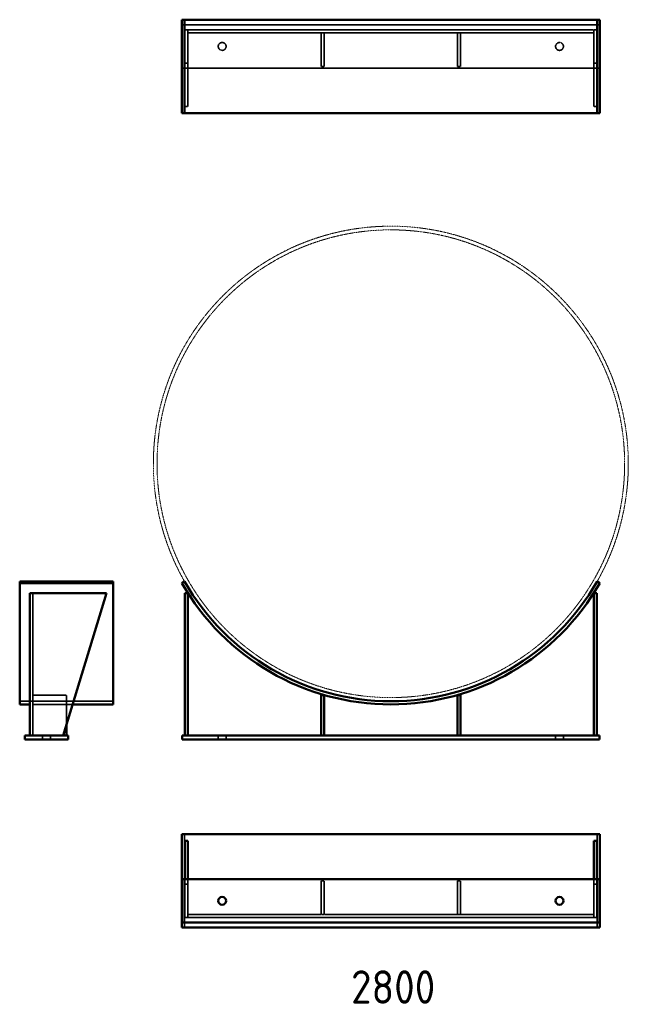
# Model space of a CAD drawing. Header units: millimetres. Extents: x 72296 to 75940, y 10831 to 16725.
import ezdxf

# ---------------------------------------------------------------- set-up
doc = ezdxf.new("R2010")
doc.units = ezdxf.units.MM
doc.linetypes.add('DASHED', pattern=[0.2067, 0.1654, -0.0413])
doc.linetypes.add('PHANTOM', pattern=[2.5, 1.25, -0.25, 0.25, -0.25, 0.25, -0.25])
for name, color, linetype, lineweight in [('AM_6', 2, 'Continuous', 35), ('Hidden', 2, 'DASHED', 35), ('PHANTOM', 6, 'PHANTOM', 20), ('Visible', 7, 'Continuous', 50)]:
    doc.layers.add(name, color=color, linetype=linetype, lineweight=lineweight)
doc.styles.get("Standard").update_dxf_attribs({"font": 'ISOCP.SHX', "bigfont": 'extfont2.shx'})

msp = doc.modelspace()

# ---------------------------------------------------------------- linework, layer by layer
at = {"layer": 'Hidden'}
for p, q in [((75768.2, 16695.3), (73268.2, 16695.3)), ((73268.2, 16695.3), (73268.2, 16435.3)), ((75768.2, 16435.3), (75768.2, 16695.3)), ((73284.2, 16665.3), (73284.2, 16205.3)), ((73284.2, 16665.3), (73303.2, 16665.3)), ((73303.2, 16665.3), (73303.2, 16646.3)), ((75733.2, 16665.3), (73303.2, 16665.3)), ((73303.2, 16646.3), (74119.5, 16646.3)), ((73303.2, 16646.3), (73303.2, 16205.3)), ((74100.5, 16646.3), (74100.5, 16445.3)), ((74119.5, 16646.3), (74119.5, 16445.3)), ((74119.5, 16646.3), (74916.9, 16646.3)), ((74916.9, 16646.3), (74916.9, 16445.3)), ((74916.9, 16646.3), (75733.2, 16646.3)), ((74935.9, 16646.3), (74935.9, 16445.3)), ((75733.2, 16665.3), (75752.2, 16665.3)), ((75733.2, 16646.3), (75733.2, 16665.3)), ((75733.2, 16205.3), (75733.2, 16646.3)), ((75752.2, 16665.3), (75752.2, 16205.3)), ((73284.2, 16465.3), (73303.2, 16465.3)), ((74119.5, 16445.3), (74100.5, 16445.3)), ((74935.9, 16445.3), (74916.9, 16445.3)), ((75752.2, 16465.3), (75733.2, 16465.3)), ((73268.2, 16435.3), (75768.2, 16435.3)), ((73303.2, 16205.3), (73284.2, 16205.3)), ((75752.2, 16205.3), (75733.2, 16205.3)), ((72374.8, 12439.2), (72374.8, 13292.4)), ((72374.8, 12682.4), (72575.8, 12682.4)), ((72575.8, 12682.4), (72575.8, 12504.8)), ((72295.8, 12645.2), (72855.8, 12645.2)), ((72374.8, 12626.2), (72612.8, 12626.2)), ((72432.3, 12439.2), (72432.3, 12417.2)), ((72479.3, 12439.2), (72479.3, 12417.2)), ((73484.7, 12439.2), (73484.7, 12417.2)), ((73531.7, 12439.2), (73531.7, 12417.2)), ((75504.7, 12439.2), (75504.7, 12417.2)), ((75551.7, 12439.2), (75551.7, 12417.2)), ((73283.5, 11290.3), (73283.5, 11850.3)), ((75752.9, 11290.3), (75752.9, 11850.3)), ((73284.2, 11550.3), (73284.2, 11580.3)), ((73303.2, 11580.3), (73303.2, 11550.3)), ((74100.5, 11570.3), (74100.5, 11369.3)), ((74119.5, 11570.3), (74100.5, 11570.3)), ((74119.5, 11369.3), (74119.5, 11570.3)), ((74916.9, 11570.3), (74916.9, 11369.3)), ((74935.9, 11570.3), (74916.9, 11570.3)), ((74935.9, 11369.3), (74935.9, 11570.3)), ((75733.2, 11550.3), (75733.2, 11580.3)), ((75752.2, 11580.3), (75752.2, 11550.3)), ((73284.2, 11550.3), (73284.2, 11350.3)), ((73284.2, 11550.3), (73303.2, 11550.3)), ((73303.2, 11550.3), (73303.2, 11369.3)), ((75733.2, 11550.3), (75733.2, 11369.3)), ((75752.2, 11550.3), (75733.2, 11550.3)), ((75752.2, 11350.3), (75752.2, 11550.3)), ((73284.2, 11350.3), (75752.2, 11350.3)), ((74100.5, 11369.3), (73303.2, 11369.3)), ((73303.2, 11350.3), (73303.2, 11369.3)), ((74100.5, 11369.3), (74119.5, 11369.3)), ((74916.9, 11369.3), (74119.5, 11369.3)), ((74916.9, 11369.3), (74935.9, 11369.3)), ((75733.2, 11369.3), (74935.9, 11369.3)), ((75733.2, 11369.3), (75733.2, 11350.3))]:
    msp.add_line(p, q, dxfattribs=at)
for centre in [(73508.2, 16565.3), (75528.2, 16565.3)]:
    msp.add_circle(centre, 23.5, dxfattribs=at)
at = {"layer": 'PHANTOM'}
for radius in [1422, 1400]:
    msp.add_circle((74518.2, 14067.2), radius, dxfattribs=at)
at = {"layer": 'Visible'}
for p, q in [((73283.5, 16725.3), (73267, 16725.3)), ((73267, 16725.3), (73267, 16165.3)), ((73283.5, 16725.3), (73283.5, 16165.3)), ((75752.9, 16725.3), (73283.5, 16725.3)), ((75752.9, 16725.3), (75752.9, 16165.3)), ((75769.4, 16725.3), (75752.9, 16725.3)), ((75769.4, 16725.3), (75769.4, 16165.3)), ((73283.5, 16165.3), (73267, 16165.3)), ((75752.9, 16165.3), (73283.5, 16165.3)), ((75769.4, 16165.3), (75752.9, 16165.3)), ((72295.8, 13361.8), (72295.8, 13352.3)), ((72295.8, 13361.8), (72855.8, 13361.8)), ((72295.8, 13352.3), (72855.8, 13352.3)), ((72295.8, 12626.2), (72295.8, 13352.3)), ((72855.8, 13361.8), (72855.8, 13352.3)), ((72855.8, 12626.2), (72855.8, 13352.3)), ((73283.5, 13361.8), (73267, 13352.3)), ((75769.4, 13352.3), (75752.9, 13361.8)), ((72355.8, 13292.4), (72815.8, 13292.4)), ((72355.8, 12439.2), (72355.8, 13292.4)), ((72555.8, 12439.2), (72815.8, 13292.4)), ((73284.2, 12439.2), (73284.2, 13292.4)), ((73303.2, 13292.4), (73284.2, 13292.4)), ((73303.2, 13292.4), (73303.2, 12439.2)), ((75752.2, 13292.4), (75733.2, 13292.4)), ((75733.2, 12439.2), (75733.2, 13292.4)), ((75752.2, 13292.4), (75752.2, 12439.2)), ((74100.5, 12682.4), (74100.5, 12439.2)), ((74119.5, 12682.4), (74100.5, 12682.4)), ((74119.5, 12439.2), (74119.5, 12682.4)), ((74916.9, 12682.4), (74916.9, 12439.2)), ((74935.9, 12682.4), (74916.9, 12682.4)), ((74935.9, 12439.2), (74935.9, 12682.4)), ((72295.8, 12626.2), (72355.8, 12626.2)), ((72612.8, 12626.2), (72855.8, 12626.2)), ((72575.8, 12504.8), (72575.8, 12439.2)), ((72325.8, 12439.2), (72585.8, 12439.2)), ((72325.8, 12417.2), (72325.8, 12439.2)), ((72585.8, 12417.2), (72585.8, 12439.2)), ((73268.2, 12439.2), (75768.2, 12439.2)), ((73268.2, 12417.2), (73268.2, 12439.2)), ((75768.2, 12417.2), (75768.2, 12439.2)), ((72325.8, 12417.2), (72585.8, 12417.2)), ((73268.2, 12417.2), (75768.2, 12417.2)), ((73267, 11290.3), (73267, 11850.3)), ((75769.4, 11850.3), (73267, 11850.3)), ((75769.4, 11290.3), (75769.4, 11850.3)), ((73284.2, 11580.3), (73284.2, 11810.3)), ((73303.2, 11810.3), (73284.2, 11810.3)), ((73303.2, 11810.3), (73303.2, 11580.3)), ((75752.2, 11810.3), (75733.2, 11810.3)), ((75733.2, 11580.3), (75733.2, 11810.3)), ((75752.2, 11810.3), (75752.2, 11580.3)), ((73268.2, 11580.3), (75768.2, 11580.3)), ((73268.2, 11320.3), (73268.2, 11580.3)), ((75768.2, 11580.3), (75768.2, 11320.3)), ((75768.2, 11320.3), (73268.2, 11320.3)), ((75769.4, 11290.3), (73267, 11290.3))]:
    msp.add_line(p, q, dxfattribs=at)
for centre in [(73508.2, 11450.3), (75528.2, 11450.3)]:
    msp.add_circle(centre, 23.5, dxfattribs=at)
for radius in [1441, 1422]:
    msp.add_arc((74518.2, 14067.2), radius, 209.74092, 330.25908, dxfattribs=at)

# ---------------------------------------------------------------- texts
at = {"layer": 'AM_6', "color": 7, "lineweight": 50, "insert": (74279.8, 11034.5), "char_height": 200, "attachment_point": 1}
msp.add_mtext_dynamic_manual_height_columns('2800', width=11800.64, gutter_width=1000, heights=[0], dxfattribs=at)

doc.saveas('drawing.dxf')
